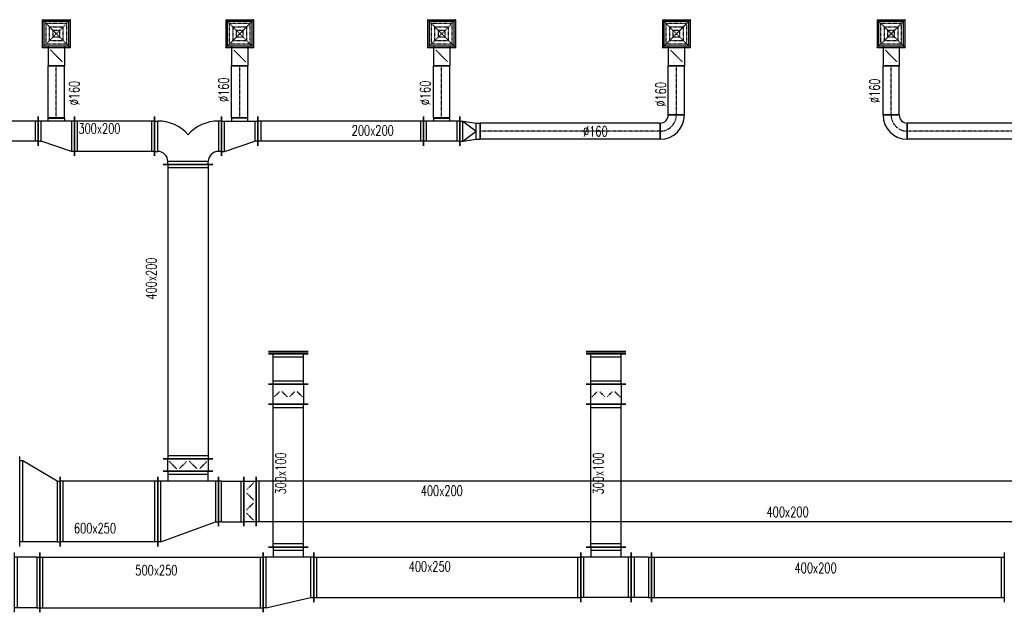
# Model space of a CAD drawing. Extents: x -7228 to 74941, y -112898 to 85621.
# Tile 171 of 256: x 27781 to 28753, y -6677 to -6091. Entities that reach past the tile are written whole.
import ezdxf

# ---------------------------------------------------------------- set-up
doc = ezdxf.new("R2010")
doc.units = 0
doc.linetypes.add('DASHDOT', pattern=[1, 0.5, -0.25, 0, -0.25])
doc.linetypes.add('DASHED', pattern=[0.75, 0.5, -0.25])
doc.layers.get('0').update_dxf_attribs({"color": 101, "linetype": 'CONTINUOUS'})
for name, color, linetype in [('E35', 6, 'CONTINUOUS'), ('FLUID-N12', 7, 'CONTINUOUS'), ('FLUID-N12-SYM', 7, 'CONTINUOUS'), ('FLUID-W12', 7, 'CONTINUOUS'), ('m-went-opis', 86, 'CONTINUOUS')]:
    doc.layers.add(name, color=color, linetype=linetype)
doc.styles.add('tab-bud$0$ROMANS', font='romans', dxfattribs={"width": 0.7})
doc.linetypes.add('ZIGZAG', pattern='A,0.00254,-5.08,[131,ltypeshp.shx,S=5.08,R=0,X=-5.08,Y=0],-10.16,[131,ltypeshp.shx,S=5.08,R=180,X=5.08,Y=0],-5.08', length=20.32254)

# ---------------------------------------------------------------- blocks, each defined once
blk = doc.blocks.new('*U5762')
at = {"color": 4, "linetype": 'Continuous'}
for p, q in [((-138.5, 138.5), (138.5, 138.5)), ((-138.5, 138.5), (-138.5, -138.5)), ((138.5, -138.5), (138.5, 138.5)), ((138.5, -138.5), (-138.5, -138.5))]:
    blk.add_line(p, q, dxfattribs=at)
at = {"color": 4, "linetype": 'DASHED'}
for p, q in [((-138.5, 138.5), (0, 0)), ((-103.9, 103.9), (103.9, 103.9)), ((-103.9, 103.9), (-103.9, -103.9)), ((138.5, 138.5), (0, 0)), ((103.9, -103.9), (103.9, 103.9)), ((-138.5, -138.5), (0, 0)), ((-69.2, 69.2), (69.2, 69.2)), ((-69.2, 69.2), (-69.2, -69.2)), ((-34.6, 34.6), (34.6, 34.6)), ((-34.6, 34.6), (-34.6, -34.6)), ((138.5, -138.5), (0, 0)), ((34.6, -34.6), (34.6, 34.6)), ((69.2, -69.2), (69.2, 69.2)), ((69.2, -69.2), (-69.2, -69.2)), ((34.6, -34.6), (-34.6, -34.6)), ((103.9, -103.9), (-103.9, -103.9)), ((0, -219), (-56.6, -162.4)), ((0, -219), (56.6, -275.6))]:
    blk.add_line(p, q, dxfattribs=at)
at = {"color": 0, "linetype": 'ByBlock', "lineweight": -2}
for p, q in [((-120, -120), (-120, 120)), ((120, 120), (-120, 120)), ((120, 120), (120, -120)), ((-120, -120), (120, -120)), ((-80, -120), (-80, -318)), ((80, -120), (80, -318))]:
    blk.add_line(p, q, dxfattribs=at)
at = {"color": 5, "linetype": 'Continuous', "lineweight": -2}
blk.add_line((80, -318), (-80, -318), dxfattribs=at)
at = {"color": 4, "linetype": 'Continuous'}
blk.add_lwpolyline([(-2.5, -219, 5, 5, 1), (2.5, -219, 5, 5, 1)], format="xyseb", close=True, dxfattribs=at)
blk = doc.blocks.new('*U5776')
at = {"color": 5, "linetype": 'Continuous', "lineweight": -2}
for p, q in [((-1191, -80), (-1191, 80)), ((1191, 80), (1191, -80))]:
    blk.add_line(p, q, dxfattribs=at)
at = {"color": 0, "linetype": 'ByBlock', "lineweight": -2}
for p, q in [((-1191, 80), (1191, 80)), ((-1191, -80), (1191, -80))]:
    blk.add_line(p, q, dxfattribs=at)
at = {"layer": 'FLUID-N12-SYM', "color": 2, "linetype": 'DASHDOT'}
blk.add_line((-1191, 0), (1191, 0), dxfattribs=at)
blk = doc.blocks.new('*U5777')
at = {"color": 5, "linetype": 'Continuous', "lineweight": -2}
for p, q in [((120, 120), (120, -40)), ((40, -120), (-120, -120))]:
    blk.add_line(p, q, dxfattribs=at)
at = {"color": 0, "linetype": 'ByBlock', "lineweight": -2}
for radius in [240, 80]:
    blk.add_arc((120, -120), radius, 90, 180, dxfattribs=at)
at = {"layer": 'FLUID-N12-SYM', "color": 2, "linetype": 'DASHDOT'}
blk.add_arc((120, -120), 160, 90, 180, dxfattribs=at)
blk = doc.blocks.new('*U5778')
at = {"color": 5, "linetype": 'Continuous', "lineweight": -2}
for p, q in [((-80, 0), (80, 0)), ((79.9, -484.9), (-80.1, -484.9))]:
    blk.add_line(p, q, dxfattribs=at)
at = {"color": 5, "linetype": 'ZIGZAG', "lineweight": -2, "ltscale": 0.4}
for points in [[(79.9, -484.9), (80, 0)], [(-80.1, -484.9), (-80, 0)]]:
    blk.add_spline(points, degree=3, dxfattribs=at)
at = {"layer": 'FLUID-N12-SYM', "color": 2, "linetype": 'DASHDOT', "start_tangent": (0, 1), "end_tangent": (0, 1)}
blk.add_spline([(-0.1, -484.9), (0, 0)], degree=3, dxfattribs=at)
blk = doc.blocks.new('*U5807')
at = {"color": 4, "linetype": 'Continuous'}
for p, q in [((-138.5, 138.5), (138.5, 138.5)), ((-138.5, 138.5), (-138.5, -138.5)), ((138.5, -138.5), (138.5, 138.5)), ((138.5, -138.5), (-138.5, -138.5))]:
    blk.add_line(p, q, dxfattribs=at)
at = {"color": 4, "linetype": 'DASHED'}
for p, q in [((-138.5, 138.5), (0, 0)), ((-103.9, 103.9), (103.9, 103.9)), ((-103.9, 103.9), (-103.9, -103.9)), ((138.5, 138.5), (0, 0)), ((103.9, -103.9), (103.9, 103.9)), ((-138.5, -138.5), (0, 0)), ((-69.2, 69.2), (69.2, 69.2)), ((-69.2, 69.2), (-69.2, -69.2)), ((-34.6, 34.6), (34.6, 34.6)), ((-34.6, 34.6), (-34.6, -34.6)), ((138.5, -138.5), (0, 0)), ((34.6, -34.6), (34.6, 34.6)), ((69.2, -69.2), (69.2, 69.2)), ((69.2, -69.2), (-69.2, -69.2)), ((34.6, -34.6), (-34.6, -34.6)), ((103.9, -103.9), (-103.9, -103.9)), ((0, -219), (-56.6, -162.4)), ((0, -219), (56.6, -275.6))]:
    blk.add_line(p, q, dxfattribs=at)
at = {"color": 0, "linetype": 'ByBlock', "lineweight": -2}
for p, q in [((-120, -120), (-120, 120)), ((120, 120), (-120, 120)), ((120, 120), (120, -120)), ((-120, -120), (120, -120)), ((-80, -120), (-80, -318)), ((80, -120), (80, -318))]:
    blk.add_line(p, q, dxfattribs=at)
at = {"color": 5, "linetype": 'Continuous', "lineweight": -2}
blk.add_line((80, -318), (-80, -318), dxfattribs=at)
at = {"color": 4, "linetype": 'Continuous'}
blk.add_lwpolyline([(-2.5, -219, 5, 5, 1), (2.5, -219, 5, 5, 1)], format="xyseb", close=True, dxfattribs=at)
blk = doc.blocks.new('*U5808')
at = {"color": 4, "linetype": 'Continuous'}
for p, q in [((-138.5, 138.5), (138.5, 138.5)), ((-138.5, 138.5), (-138.5, -138.5)), ((138.5, -138.5), (138.5, 138.5)), ((138.5, -138.5), (-138.5, -138.5))]:
    blk.add_line(p, q, dxfattribs=at)
at = {"color": 4, "linetype": 'DASHED'}
for p, q in [((-138.5, 138.5), (0, 0)), ((-103.9, 103.9), (103.9, 103.9)), ((-103.9, 103.9), (-103.9, -103.9)), ((138.5, 138.5), (0, 0)), ((103.9, -103.9), (103.9, 103.9)), ((-138.5, -138.5), (0, 0)), ((-69.2, 69.2), (69.2, 69.2)), ((-69.2, 69.2), (-69.2, -69.2)), ((-34.6, 34.6), (34.6, 34.6)), ((-34.6, 34.6), (-34.6, -34.6)), ((138.5, -138.5), (0, 0)), ((34.6, -34.6), (34.6, 34.6)), ((69.2, -69.2), (69.2, 69.2)), ((69.2, -69.2), (-69.2, -69.2)), ((34.6, -34.6), (-34.6, -34.6)), ((103.9, -103.9), (-103.9, -103.9)), ((0, -219), (-56.6, -162.4)), ((0, -219), (56.6, -275.6))]:
    blk.add_line(p, q, dxfattribs=at)
at = {"color": 0, "linetype": 'ByBlock', "lineweight": -2}
for p, q in [((-120, -120), (-120, 120)), ((120, 120), (-120, 120)), ((120, 120), (120, -120)), ((-120, -120), (120, -120)), ((-80, -120), (-80, -318)), ((80, -120), (80, -318))]:
    blk.add_line(p, q, dxfattribs=at)
at = {"color": 5, "linetype": 'Continuous', "lineweight": -2}
blk.add_line((80, -318), (-80, -318), dxfattribs=at)
at = {"color": 4, "linetype": 'Continuous'}
blk.add_lwpolyline([(-2.5, -219, 5, 5, 1), (2.5, -219, 5, 5, 1)], format="xyseb", close=True, dxfattribs=at)
blk = doc.blocks.new('*U5809')
at = {"color": 4, "linetype": 'Continuous'}
for p, q in [((-138.5, 138.5), (138.5, 138.5)), ((-138.5, 138.5), (-138.5, -138.5)), ((138.5, -138.5), (138.5, 138.5)), ((138.5, -138.5), (-138.5, -138.5))]:
    blk.add_line(p, q, dxfattribs=at)
at = {"color": 4, "linetype": 'DASHED'}
for p, q in [((-138.5, 138.5), (0, 0)), ((-103.9, 103.9), (103.9, 103.9)), ((-103.9, 103.9), (-103.9, -103.9)), ((138.5, 138.5), (0, 0)), ((103.9, -103.9), (103.9, 103.9)), ((-138.5, -138.5), (0, 0)), ((-69.2, 69.2), (69.2, 69.2)), ((-69.2, 69.2), (-69.2, -69.2)), ((-34.6, 34.6), (34.6, 34.6)), ((-34.6, 34.6), (-34.6, -34.6)), ((138.5, -138.5), (0, 0)), ((34.6, -34.6), (34.6, 34.6)), ((69.2, -69.2), (69.2, 69.2)), ((69.2, -69.2), (-69.2, -69.2)), ((34.6, -34.6), (-34.6, -34.6)), ((103.9, -103.9), (-103.9, -103.9)), ((0, -219), (-56.6, -162.4)), ((0, -219), (56.6, -275.6))]:
    blk.add_line(p, q, dxfattribs=at)
at = {"color": 0, "linetype": 'ByBlock', "lineweight": -2}
for p, q in [((-120, -120), (-120, 120)), ((120, 120), (-120, 120)), ((120, 120), (120, -120)), ((-120, -120), (120, -120)), ((-80, -120), (-80, -318)), ((80, -120), (80, -318))]:
    blk.add_line(p, q, dxfattribs=at)
at = {"color": 5, "linetype": 'Continuous', "lineweight": -2}
blk.add_line((80, -318), (-80, -318), dxfattribs=at)
at = {"color": 4, "linetype": 'Continuous'}
blk.add_lwpolyline([(-2.5, -219, 5, 5, 1), (2.5, -219, 5, 5, 1)], format="xyseb", close=True, dxfattribs=at)
blk = doc.blocks.new('*U5810')
at = {"color": 4, "linetype": 'Continuous'}
for p, q in [((-138.5, 138.5), (138.5, 138.5)), ((-138.5, 138.5), (-138.5, -138.5)), ((138.5, -138.5), (138.5, 138.5)), ((138.5, -138.5), (-138.5, -138.5))]:
    blk.add_line(p, q, dxfattribs=at)
at = {"color": 4, "linetype": 'DASHED'}
for p, q in [((-138.5, 138.5), (0, 0)), ((-103.9, 103.9), (103.9, 103.9)), ((-103.9, 103.9), (-103.9, -103.9)), ((138.5, 138.5), (0, 0)), ((103.9, -103.9), (103.9, 103.9)), ((-138.5, -138.5), (0, 0)), ((-69.2, 69.2), (69.2, 69.2)), ((-69.2, 69.2), (-69.2, -69.2)), ((-34.6, 34.6), (34.6, 34.6)), ((-34.6, 34.6), (-34.6, -34.6)), ((138.5, -138.5), (0, 0)), ((34.6, -34.6), (34.6, 34.6)), ((69.2, -69.2), (69.2, 69.2)), ((69.2, -69.2), (-69.2, -69.2)), ((34.6, -34.6), (-34.6, -34.6)), ((103.9, -103.9), (-103.9, -103.9)), ((0, -219), (-56.6, -162.4)), ((0, -219), (56.6, -275.6))]:
    blk.add_line(p, q, dxfattribs=at)
at = {"color": 0, "linetype": 'ByBlock', "lineweight": -2}
for p, q in [((-120, -120), (-120, 120)), ((120, 120), (-120, 120)), ((120, 120), (120, -120)), ((-120, -120), (120, -120)), ((-80, -120), (-80, -318)), ((80, -120), (80, -318))]:
    blk.add_line(p, q, dxfattribs=at)
at = {"color": 5, "linetype": 'Continuous', "lineweight": -2}
blk.add_line((80, -318), (-80, -318), dxfattribs=at)
at = {"color": 4, "linetype": 'Continuous'}
blk.add_lwpolyline([(-2.5, -219, 5, 5, 1), (2.5, -219, 5, 5, 1)], format="xyseb", close=True, dxfattribs=at)
blk = doc.blocks.new('*U5806')
at = {"color": 5, "linetype": 'Continuous', "lineweight": -2}
for p, q in [((-1454.5, -245), (-1454.5, 245)), ((1454.5, 245), (1454.5, -245))]:
    blk.add_line(p, q, dxfattribs=at)
at = {"color": 0, "linetype": 'ByBlock', "lineweight": -2}
for p, q in [((-1454.5, 200), (1454.5, 200)), ((-1454.5, -200), (1454.5, -200))]:
    blk.add_line(p, q, dxfattribs=at)
at = {"color": 4, "linetype": 'Continuous'}
for p, q in [((-1424.5, -200), (-1424.5, 200)), ((1424.5, 200), (1424.5, -200))]:
    blk.add_line(p, q, dxfattribs=at)
blk = doc.blocks.new('*U5798')
at = {"color": 5, "linetype": 'Continuous', "lineweight": -2}
for p, q in [((-330, -130), (-330, 260)), ((330, 260), (330, -130)), ((245, -215), (-245, -215))]:
    blk.add_line(p, q, dxfattribs=at)
at = {"color": 0, "linetype": 'ByBlock', "lineweight": -2}
for p, q in [((-330, 215), (-300, 215)), ((330, 215), (300, 215)), ((-330, -85), (-300, -85)), ((330, -85), (300, -85)), ((-200, -215), (-200, -185)), ((200, -215), (200, -185))]:
    blk.add_line(p, q, dxfattribs=at)
at = {"color": 4, "linetype": 'Continuous'}
for p, q in [((-300, -85), (-300, 215)), ((300, 215), (300, -85)), ((200, -185), (-200, -185))]:
    blk.add_line(p, q, dxfattribs=at)
at = {"color": 0, "linetype": 'ByBlock', "lineweight": -2}
for centre, radius, start, end in [((-300, -185), 400, 41.40962, 90), ((300, -185), 400, 90, 138.59038), ((-300, -185), 100, 0, 90), ((300, -185), 100, 90, 180)]:
    blk.add_arc(centre, radius, start, end, dxfattribs=at)
blk = doc.blocks.new('*U5791')
at = {"color": 5, "linetype": 'Continuous', "lineweight": -2}
for p, q in [((-395.5, -195), (-395.5, 195)), ((395.5, 195), (395.5, -195))]:
    blk.add_line(p, q, dxfattribs=at)
at = {"color": 0, "linetype": 'ByBlock', "lineweight": -2}
for p, q in [((-395.5, 150), (395.5, 150)), ((-395.5, -150), (395.5, -150))]:
    blk.add_line(p, q, dxfattribs=at)
at = {"color": 4, "linetype": 'Continuous'}
for p, q in [((-365.5, -150), (-365.5, 150)), ((365.5, 150), (365.5, -150))]:
    blk.add_line(p, q, dxfattribs=at)
blk = doc.blocks.new('*U5792')
at = {"color": 5, "linetype": 'Continuous', "lineweight": -2}
for p, q in [((-180, -195), (-180, 195)), ((180, 95), (180, -195)), ((80, -180), (-80, -180))]:
    blk.add_line(p, q, dxfattribs=at)
at = {"color": 0, "linetype": 'ByBlock', "lineweight": -2}
for p, q in [((-180, 150), (-150, 150)), ((-150, 150), (150, 50)), ((180, 50), (150, 50)), ((-180, -150), (180, -150)), ((-80, -180), (-80, -150)), ((80, -150), (80, -180))]:
    blk.add_line(p, q, dxfattribs=at)
at = {"color": 4, "linetype": 'Continuous'}
for p, q in [((-150, -150), (-150, 150)), ((150, 50), (150, -150))]:
    blk.add_line(p, q, dxfattribs=at)
blk = doc.blocks.new('*U5793')
at = {"color": 5, "linetype": 'Continuous', "lineweight": -2}
for p, q in [((-979.5, -145), (-979.5, 145)), ((979.5, 145), (979.5, -145))]:
    blk.add_line(p, q, dxfattribs=at)
at = {"color": 0, "linetype": 'ByBlock', "lineweight": -2}
for p, q in [((-979.5, 100), (979.5, 100)), ((-979.5, -100), (979.5, -100))]:
    blk.add_line(p, q, dxfattribs=at)
at = {"color": 4, "linetype": 'Continuous'}
for p, q in [((-949.5, -100), (-949.5, 100)), ((949.5, 100), (949.5, -100))]:
    blk.add_line(p, q, dxfattribs=at)
blk = doc.blocks.new('*U5799')
at = {"color": 5, "linetype": 'Continuous', "lineweight": -2}
for p, q in [((180, 195), (180, -195)), ((-180, -195), (-180, 95)), ((80, -180), (-80, -180))]:
    blk.add_line(p, q, dxfattribs=at)
at = {"color": 0, "linetype": 'ByBlock', "lineweight": -2}
for p, q in [((150, 150), (-150, 50)), ((180, 150), (150, 150)), ((-180, 50), (-150, 50)), ((180, -150), (-180, -150)), ((-80, -150), (-80, -180)), ((80, -180), (80, -150))]:
    blk.add_line(p, q, dxfattribs=at)
at = {"color": 4, "linetype": 'Continuous'}
for p, q in [((150, 150), (150, -150)), ((-150, -150), (-150, 50))]:
    blk.add_line(p, q, dxfattribs=at)
blk = doc.blocks.new('*U5800')
at = {"color": 5, "linetype": 'Continuous', "lineweight": -2}
for p, q in [((-817.5, -145), (-817.5, 145)), ((817.5, 145), (817.5, -145))]:
    blk.add_line(p, q, dxfattribs=at)
at = {"color": 0, "linetype": 'ByBlock', "lineweight": -2}
for p, q in [((-817.5, 100), (817.5, 100)), ((-817.5, -100), (817.5, -100))]:
    blk.add_line(p, q, dxfattribs=at)
at = {"color": 4, "linetype": 'Continuous'}
for p, q in [((-787.5, -100), (-787.5, 100)), ((787.5, 100), (787.5, -100))]:
    blk.add_line(p, q, dxfattribs=at)
blk = doc.blocks.new('*U5801')
at = {"color": 5, "linetype": 'Continuous', "lineweight": -2}
for p, q in [((-180, -145), (-180, 145)), ((180, 145), (180, -145)), ((80, -130), (-80, -130))]:
    blk.add_line(p, q, dxfattribs=at)
at = {"color": 0, "linetype": 'ByBlock', "lineweight": -2}
for p, q in [((-180, 100), (180, 100)), ((-180, -100), (180, -100)), ((-80, -100), (-80, -130)), ((80, -130), (80, -100))]:
    blk.add_line(p, q, dxfattribs=at)
at = {"color": 4, "linetype": 'Continuous'}
for p, q in [((-150, -100), (-150, 100)), ((150, 100), (150, -100))]:
    blk.add_line(p, q, dxfattribs=at)
blk = doc.blocks.new('*U5802')
at = {"color": 0, "linetype": 'ByBlock', "lineweight": -2}
for p, q in [((70, 100), (-60, 80)), ((100, 100), (70, 100)), ((-60, 80), (-100, 80)), ((-60, -80), (-100, -80)), ((70, -100), (-60, -80)), ((100, -100), (70, -100))]:
    blk.add_line(p, q, dxfattribs=at)
at = {"color": 4, "linetype": 'Continuous'}
for p, q in [((70, 100), (-60, 0)), ((70, 100), (70, -100)), ((-60, 80), (-60, -80)), ((70, -100), (-60, 0))]:
    blk.add_line(p, q, dxfattribs=at)
at = {"color": 5, "linetype": 'Continuous', "lineweight": -2}
for p, q in [((100, 145), (100, -145)), ((-100, -80), (-100, 80))]:
    blk.add_line(p, q, dxfattribs=at)
blk = doc.blocks.new('*U5803')
at = {"color": 5, "linetype": 'Continuous', "lineweight": -2}
for p, q in [((-889, -80), (-889, 80)), ((889, 80), (889, -80))]:
    blk.add_line(p, q, dxfattribs=at)
at = {"color": 0, "linetype": 'ByBlock', "lineweight": -2}
for p, q in [((-889, 80), (889, 80)), ((-889, -80), (889, -80))]:
    blk.add_line(p, q, dxfattribs=at)
at = {"layer": 'FLUID-N12-SYM', "color": 2, "linetype": 'DASHDOT'}
blk.add_line((-889, 0), (889, 0), dxfattribs=at)
blk = doc.blocks.new('*U5804')
at = {"color": 5, "linetype": 'Continuous', "lineweight": -2}
for p, q in [((-120, -40), (-120, 120)), ((120, -120), (-40, -120))]:
    blk.add_line(p, q, dxfattribs=at)
at = {"color": 0, "linetype": 'ByBlock', "lineweight": -2}
for radius in [240, 80]:
    blk.add_arc((-120, -120), radius, 0, 90, dxfattribs=at)
at = {"layer": 'FLUID-N12-SYM', "color": 2, "linetype": 'DASHDOT'}
blk.add_arc((-120, -120), 160, 0, 90, dxfattribs=at)
blk = doc.blocks.new('*U5805')
at = {"color": 5, "linetype": 'Continuous', "lineweight": -2}
for p, q in [((-80, 0), (80, 0)), ((80, -514.9), (-80, -514.9))]:
    blk.add_line(p, q, dxfattribs=at)
at = {"color": 5, "linetype": 'ZIGZAG', "lineweight": -2, "ltscale": 0.4}
for points in [[(80, -514.9), (80, 0)], [(-80, -514.9), (-80, 0)]]:
    blk.add_spline(points, degree=3, dxfattribs=at)
at = {"layer": 'FLUID-N12-SYM', "color": 2, "linetype": 'DASHDOT', "start_tangent": (0, 1), "end_tangent": (0, 1)}
blk.add_spline([(0, -514.9), (0, 0)], degree=3, dxfattribs=at)
blk = doc.blocks.new('*U5789')
at = {"color": 5, "linetype": 'Continuous', "lineweight": -2}
for p, q in [((-80, 0), (80, 0)), ((80, -514.9), (-80, -514.9))]:
    blk.add_line(p, q, dxfattribs=at)
at = {"color": 5, "linetype": 'ZIGZAG', "lineweight": -2, "ltscale": 0.4}
for points in [[(80, -514.9), (80, 0)], [(-80, -514.9), (-80, 0)]]:
    blk.add_spline(points, degree=3, dxfattribs=at)
at = {"layer": 'FLUID-N12-SYM', "color": 2, "linetype": 'DASHDOT', "start_tangent": (0, 1), "end_tangent": (0, 1)}
blk.add_spline([(0, -514.9), (0, 0)], degree=3, dxfattribs=at)
blk = doc.blocks.new('*U5790')
at = {"color": 5, "linetype": 'Continuous', "lineweight": -2}
for p, q in [((-80, 0), (80, 0)), ((80, -484.9), (-80, -484.9))]:
    blk.add_line(p, q, dxfattribs=at)
at = {"color": 5, "linetype": 'ZIGZAG', "lineweight": -2, "ltscale": 0.4}
for points in [[(80, -484.9), (80, 0)], [(-80, -484.9), (-80, 0)]]:
    blk.add_spline(points, degree=3, dxfattribs=at)
at = {"layer": 'FLUID-N12-SYM', "color": 2, "linetype": 'DASHDOT', "start_tangent": (0, 1), "end_tangent": (0, 1)}
blk.add_spline([(0, -484.9), (0, 0)], degree=3, dxfattribs=at)
blk = doc.blocks.new('*U5813')
at = {"color": 5, "linetype": 'Continuous', "lineweight": -2}
for p, q in [((-80, 0), (80, 0)), ((80, -514.9), (-80, -514.9))]:
    blk.add_line(p, q, dxfattribs=at)
at = {"color": 5, "linetype": 'ZIGZAG', "lineweight": -2, "ltscale": 0.4}
for points in [[(80, -514.9), (80, 0)], [(-80, -514.9), (-80, 0)]]:
    blk.add_spline(points, degree=3, dxfattribs=at)
at = {"layer": 'FLUID-N12-SYM', "color": 2, "linetype": 'DASHDOT', "start_tangent": (0, 1), "end_tangent": (0, 1)}
blk.add_spline([(0, -514.9), (0, 0)], degree=3, dxfattribs=at)
blk = doc.blocks.new('*U5815')
at = {"color": 5, "linetype": 'Continuous', "lineweight": -2}
for p, q in [((-6329.5, -245), (-6329.5, 245)), ((6329.5, 245), (6329.5, -245))]:
    blk.add_line(p, q, dxfattribs=at)
at = {"color": 0, "linetype": 'ByBlock', "lineweight": -2}
for p, q in [((-6329.5, 200), (6329.5, 200)), ((-6329.5, -200), (6329.5, -200))]:
    blk.add_line(p, q, dxfattribs=at)
at = {"color": 4, "linetype": 'Continuous'}
for p, q in [((-6299.5, -200), (-6299.5, 200)), ((6299.5, 200), (6299.5, -200))]:
    blk.add_line(p, q, dxfattribs=at)
blk = doc.blocks.new('*U5839')
at = {"color": 0, "linetype": 'ByBlock', "lineweight": -2}
for p, q in [((270, 300), (-270, 100)), ((270, 300), (300, 300)), ((-270, 100), (-300, 100)), ((-300, -300), (300, -300)), ((-200, -300), (-200, -400)), ((200, -400), (200, -300))]:
    blk.add_line(p, q, dxfattribs=at)
at = {"color": 4, "linetype": 'Continuous'}
for p, q in [((270, 300), (270, -300)), ((-270, -300), (-270, 100)), ((200, -370), (-200, -370))]:
    blk.add_line(p, q, dxfattribs=at)
at = {"color": 5, "linetype": 'Continuous', "lineweight": -2}
for p, q in [((300, 345), (300, -345)), ((-300, -345), (-300, 145)), ((245, -400), (-245, -400))]:
    blk.add_line(p, q, dxfattribs=at)
blk = doc.blocks.new('*U6343')
at = {"color": 1, "linetype": 'Continuous', "lineweight": -2}
for p, q in [((-1102, -295), (-1102, 295)), ((1102, 295), (1102, -295))]:
    blk.add_line(p, q, dxfattribs=at)
at = {"color": 0, "linetype": 'ByBlock', "lineweight": -2}
for p, q in [((-1102, 250), (1102, 250)), ((-1102, -250), (1102, -250))]:
    blk.add_line(p, q, dxfattribs=at)
at = {"color": 4, "linetype": 'Continuous'}
for p, q in [((-1072, -250), (-1072, 250)), ((1072, 250), (1072, -250))]:
    blk.add_line(p, q, dxfattribs=at)
blk = doc.blocks.new('*U6344')
at = {"color": 1, "linetype": 'Continuous', "lineweight": -2}
for p, q in [((250, 295), (250, -295)), ((-250, -295), (-250, 195)), ((195, -350), (-195, -350))]:
    blk.add_line(p, q, dxfattribs=at)
at = {"color": 0, "linetype": 'ByBlock', "lineweight": -2}
for p, q in [((220, 250), (-220, 150)), ((220, 250), (250, 250)), ((-220, 150), (-250, 150)), ((-250, -250), (250, -250)), ((-150, -250), (-150, -350)), ((150, -350), (150, -250))]:
    blk.add_line(p, q, dxfattribs=at)
at = {"color": 4, "linetype": 'Continuous'}
for p, q in [((220, 250), (220, -250)), ((-220, -250), (-220, 150)), ((150, -320), (-150, -320))]:
    blk.add_line(p, q, dxfattribs=at)
blk = doc.blocks.new('*U6345')
at = {"color": 1, "linetype": 'Continuous', "lineweight": -2}
for p, q in [((-1318.5, -245), (-1318.5, 245)), ((1318.5, 245), (1318.5, -245))]:
    blk.add_line(p, q, dxfattribs=at)
at = {"color": 0, "linetype": 'ByBlock', "lineweight": -2}
for p, q in [((-1318.5, 200), (1318.5, 200)), ((-1318.5, -200), (1318.5, -200))]:
    blk.add_line(p, q, dxfattribs=at)
at = {"color": 4, "linetype": 'Continuous'}
for p, q in [((-1288.5, -200), (-1288.5, 200)), ((1288.5, 200), (1288.5, -200))]:
    blk.add_line(p, q, dxfattribs=at)
blk = doc.blocks.new('*U6346')
at = {"color": 1, "linetype": 'Continuous', "lineweight": -2}
for p, q in [((-250, -245), (-250, 245)), ((250, 245), (250, -245)), ((195, -300), (-195, -300))]:
    blk.add_line(p, q, dxfattribs=at)
at = {"color": 0, "linetype": 'ByBlock', "lineweight": -2}
for p, q in [((-250, 200), (250, 200)), ((-250, -200), (250, -200)), ((-150, -200), (-150, -300)), ((150, -300), (150, -200))]:
    blk.add_line(p, q, dxfattribs=at)
at = {"color": 4, "linetype": 'Continuous'}
for p, q in [((-220, -200), (-220, 200)), ((220, 200), (220, -200)), ((150, -270), (-150, -270))]:
    blk.add_line(p, q, dxfattribs=at)
blk = doc.blocks.new('*U6347')
at = {"color": 1, "linetype": 'Continuous', "lineweight": -2}
for p, q in [((-1742, -245), (-1742, 245)), ((1742, 245), (1742, -245))]:
    blk.add_line(p, q, dxfattribs=at)
at = {"color": 0, "linetype": 'ByBlock', "lineweight": -2}
for p, q in [((-1742, 200), (1742, 200)), ((-1742, -200), (1742, -200))]:
    blk.add_line(p, q, dxfattribs=at)
at = {"color": 4, "linetype": 'Continuous'}
for p, q in [((-1712, -200), (-1712, 200)), ((1712, 200), (1712, -200))]:
    blk.add_line(p, q, dxfattribs=at)
blk = doc.blocks.new('*U6356')
at = {"color": 1, "linetype": 'Continuous', "lineweight": -2}
for p, q in [((-100, -245), (-100, 245)), ((100, 245), (100, -245))]:
    blk.add_line(p, q, dxfattribs=at)
at = {"color": 0, "linetype": 'ByBlock', "lineweight": -2}
for p, q in [((-70, 200), (-100, 200)), ((70, 200), (-70, 200)), ((70, 200), (100, 200)), ((-70, -200), (-100, -200)), ((70, -200), (-70, -200)), ((70, -200), (100, -200))]:
    blk.add_line(p, q, dxfattribs=at)
at = {"color": 4, "linetype": 'Continuous'}
for p, q in [((-70, -200), (-70, 200)), ((70, 200), (70, -200))]:
    blk.add_line(p, q, dxfattribs=at)
blk = doc.blocks.new('*U6357')
at = {"color": 1, "linetype": 'Continuous', "lineweight": -2}
for p, q in [((-125, -295), (-125, 295)), ((125, 295), (125, -295))]:
    blk.add_line(p, q, dxfattribs=at)
at = {"color": 0, "linetype": 'ByBlock', "lineweight": -2}
for p, q in [((-95, 250), (-125, 250)), ((95, 250), (-95, 250)), ((95, 250), (125, 250)), ((-95, -250), (-125, -250)), ((95, -250), (-95, -250)), ((95, -250), (125, -250))]:
    blk.add_line(p, q, dxfattribs=at)
at = {"color": 4, "linetype": 'Continuous'}
for p, q in [((-95, -250), (-95, 250)), ((95, 250), (95, -250))]:
    blk.add_line(p, q, dxfattribs=at)
blk = doc.blocks.new('*U5868')
at = {"color": 5, "linetype": 'Continuous', "lineweight": -2}
for p, q in [((-481.5, -345), (-481.5, 345)), ((481.5, 345), (481.5, -345))]:
    blk.add_line(p, q, dxfattribs=at)
at = {"color": 0, "linetype": 'ByBlock', "lineweight": -2}
for p, q in [((-481.5, 300), (481.5, 300)), ((-481.5, -300), (481.5, -300))]:
    blk.add_line(p, q, dxfattribs=at)
at = {"color": 4, "linetype": 'Continuous'}
for p, q in [((-451.5, -300), (-451.5, 300)), ((451.5, 300), (451.5, -300))]:
    blk.add_line(p, q, dxfattribs=at)
blk = doc.blocks.new('*U5870')
at = {"color": 5, "linetype": 'Continuous', "lineweight": -2}
for p, q in [((-200, -345), (-200, 545)), ((200, 345), (200, -345))]:
    blk.add_line(p, q, dxfattribs=at)
at = {"color": 0, "linetype": 'ByBlock', "lineweight": -2}
for p, q in [((-170, 500), (-200, 500)), ((170, 300), (-170, 500)), ((170, 300), (200, 300)), ((-170, -300), (-200, -300)), ((170, -300), (-170, -300)), ((170, -300), (200, -300))]:
    blk.add_line(p, q, dxfattribs=at)
at = {"color": 4, "linetype": 'Continuous'}
for p, q in [((-170, -300), (-170, 500)), ((170, 300), (170, -300))]:
    blk.add_line(p, q, dxfattribs=at)
blk = doc.blocks.new('*U6363')
at = {"color": 1, "linetype": 'Continuous', "lineweight": -2}
for p, q in [((-705, -195), (-705, 195)), ((705, 195), (705, -195))]:
    blk.add_line(p, q, dxfattribs=at)
at = {"color": 0, "linetype": 'ByBlock', "lineweight": -2}
for p, q in [((-705, 150), (705, 150)), ((-705, -150), (705, -150))]:
    blk.add_line(p, q, dxfattribs=at)
at = {"color": 4, "linetype": 'Continuous'}
for p, q in [((-675, -150), (-675, 150)), ((675, 150), (675, -150))]:
    blk.add_line(p, q, dxfattribs=at)
blk = doc.blocks.new('*U6364')
at = {"color": 1, "linetype": 'Continuous', "lineweight": -2}
for p, q in [((-705, -195), (-705, 195)), ((705, 195), (705, -195))]:
    blk.add_line(p, q, dxfattribs=at)
at = {"color": 0, "linetype": 'ByBlock', "lineweight": -2}
for p, q in [((-705, 150), (705, 150)), ((-705, -150), (705, -150))]:
    blk.add_line(p, q, dxfattribs=at)
at = {"color": 4, "linetype": 'Continuous'}
for p, q in [((-675, -150), (-675, 150)), ((675, 150), (675, -150))]:
    blk.add_line(p, q, dxfattribs=at)
blk = doc.blocks.new('*U6385')
at = {"color": 1, "linetype": 'Continuous', "lineweight": -2}
for p, q in [((-100, -195), (-100, 195)), ((100, 195), (100, -195))]:
    blk.add_line(p, q, dxfattribs=at)
at = {"color": 0, "linetype": 'ByBlock', "lineweight": -2}
for p, q in [((-100, 150), (100, 150)), ((100, -150), (-100, -150))]:
    blk.add_line(p, q, dxfattribs=at)
at = {"color": 4, "linetype": 'DASHED'}
for p, q in [((0, 112.5), (-26.5, 139)), ((0, 112.5), (26.5, 86)), ((0, 37.5), (-26.5, 11)), ((0, 37.5), (26.5, 64)), ((0, -37.5), (-26.5, -11)), ((0, -37.5), (26.5, -64)), ((0, -112.5), (26.5, -86)), ((0, -112.5), (-26.5, -139))]:
    blk.add_line(p, q, dxfattribs=at)
at = {"color": 4, "linetype": 'Continuous'}
for points in [[(-4, 112.5, 8, 8, 1), (4, 112.5, 8, 8, 1)], [(-4, 37.5, 8, 8, 1), (4, 37.5, 8, 8, 1)], [(-4, -37.5, 8, 8, 1), (4, -37.5, 8, 8, 1)], [(-4, -112.5, 8, 8, 1), (4, -112.5, 8, 8, 1)]]:
    blk.add_lwpolyline(points, format="xyseb", close=True, dxfattribs=at)
blk = doc.blocks.new('*U6386')
at = {"color": 1, "linetype": 'Continuous', "lineweight": -2}
for p, q in [((-150, -195), (-150, 195)), ((150, 195), (150, -195))]:
    blk.add_line(p, q, dxfattribs=at)
at = {"color": 0, "linetype": 'ByBlock', "lineweight": -2}
for p, q in [((-150, 150), (150, 150)), ((-150, -150), (150, -150))]:
    blk.add_line(p, q, dxfattribs=at)
at = {"color": 4, "linetype": 'Continuous'}
for p, q in [((-120, -150), (-120, 150)), ((120, 150), (120, -150))]:
    blk.add_line(p, q, dxfattribs=at)
blk = doc.blocks.new('*U6387')
at = {"color": 4, "linetype": 'Continuous'}
blk.add_line((-195, 25), (195, 25), dxfattribs=at)
at = {"color": 0, "linetype": 'ByBlock', "lineweight": -2}
for p, q in [((-195, 10), (195, 10)), ((-150, 0), (-150, 10)), ((150, 0), (150, 10))]:
    blk.add_line(p, q, dxfattribs=at)
blk = doc.blocks.new('*U6388')
at = {"color": 1, "linetype": 'Continuous', "lineweight": -2}
for p, q in [((-100, -195), (-100, 195)), ((100, 195), (100, -195))]:
    blk.add_line(p, q, dxfattribs=at)
at = {"color": 0, "linetype": 'ByBlock', "lineweight": -2}
for p, q in [((-100, 150), (100, 150)), ((100, -150), (-100, -150))]:
    blk.add_line(p, q, dxfattribs=at)
at = {"color": 4, "linetype": 'DASHED'}
for p, q in [((0, 112.5), (-26.5, 139)), ((0, 112.5), (26.5, 86)), ((0, 37.5), (-26.5, 11)), ((0, 37.5), (26.5, 64)), ((0, -37.5), (-26.5, -11)), ((0, -37.5), (26.5, -64)), ((0, -112.5), (26.5, -86)), ((0, -112.5), (-26.5, -139))]:
    blk.add_line(p, q, dxfattribs=at)
at = {"color": 4, "linetype": 'Continuous'}
for points in [[(-4, 112.5, 8, 8, 1), (4, 112.5, 8, 8, 1)], [(-4, 37.5, 8, 8, 1), (4, 37.5, 8, 8, 1)], [(-4, -37.5, 8, 8, 1), (4, -37.5, 8, 8, 1)], [(-4, -112.5, 8, 8, 1), (4, -112.5, 8, 8, 1)]]:
    blk.add_lwpolyline(points, format="xyseb", close=True, dxfattribs=at)
blk = doc.blocks.new('*U6389')
at = {"color": 1, "linetype": 'Continuous', "lineweight": -2}
for p, q in [((-150, -195), (-150, 195)), ((150, 195), (150, -195))]:
    blk.add_line(p, q, dxfattribs=at)
at = {"color": 0, "linetype": 'ByBlock', "lineweight": -2}
for p, q in [((-150, 150), (150, 150)), ((-150, -150), (150, -150))]:
    blk.add_line(p, q, dxfattribs=at)
at = {"color": 4, "linetype": 'Continuous'}
for p, q in [((-120, -150), (-120, 150)), ((120, 150), (120, -150))]:
    blk.add_line(p, q, dxfattribs=at)
blk = doc.blocks.new('*U6390')
at = {"color": 4, "linetype": 'Continuous'}
blk.add_line((-195, 25), (195, 25), dxfattribs=at)
at = {"color": 0, "linetype": 'ByBlock', "lineweight": -2}
for p, q in [((-195, 10), (195, 10)), ((-150, 0), (-150, 10)), ((150, 0), (150, 10))]:
    blk.add_line(p, q, dxfattribs=at)
blk = doc.blocks.new('*U5872')
at = {"color": 5, "linetype": 'Continuous', "lineweight": -2}
for p, q in [((-126, -245), (-126, 245)), ((126, 245), (126, -245))]:
    blk.add_line(p, q, dxfattribs=at)
at = {"color": 0, "linetype": 'ByBlock', "lineweight": -2}
for p, q in [((-96, 200), (-126, 200)), ((-96, 200), (96, 200)), ((96, 200), (126, 200)), ((-96, -200), (-126, -200)), ((-96, -200), (96, -200)), ((96, -200), (126, -200))]:
    blk.add_line(p, q, dxfattribs=at)
at = {"color": 4, "linetype": 'Continuous'}
for p, q in [((-96, -200), (-96, 200)), ((96, 200), (96, -200))]:
    blk.add_line(p, q, dxfattribs=at)
blk = doc.blocks.new('*U5873')
at = {"color": 5, "linetype": 'Continuous', "lineweight": -2}
for p, q in [((-60, -245), (-60, 245)), ((60, 245), (60, -245))]:
    blk.add_line(p, q, dxfattribs=at)
at = {"color": 0, "linetype": 'ByBlock', "lineweight": -2}
for p, q in [((-60, 200), (60, 200)), ((60, -200), (-60, -200))]:
    blk.add_line(p, q, dxfattribs=at)
at = {"color": 4, "linetype": 'DASHED'}
for p, q in [((0, 150), (-35.4, 185.4)), ((0, 150), (35.4, 114.6)), ((0, 50), (-35.4, 14.6)), ((0, 50), (35.4, 85.4)), ((0, -50), (-35.4, -14.6)), ((0, -50), (35.4, -85.4)), ((0, -150), (-35.4, -185.4)), ((0, -150), (35.4, -114.6))]:
    blk.add_line(p, q, dxfattribs=at)
at = {"color": 4, "linetype": 'Continuous'}
for points in [[(-4, 150, 8, 8, 1), (4, 150, 8, 8, 1)], [(-4, 50, 8, 8, 1), (4, 50, 8, 8, 1)], [(-4, -50, 8, 8, 1), (4, -50, 8, 8, 1)], [(-4, -150, 8, 8, 1), (4, -150, 8, 8, 1)]]:
    blk.add_lwpolyline(points, format="xyseb", close=True, dxfattribs=at)
blk = doc.blocks.new('*U5874')
at = {"color": 5, "linetype": 'Continuous', "lineweight": -2}
for p, q in [((-60, -245), (-60, 245)), ((60, 245), (60, -245))]:
    blk.add_line(p, q, dxfattribs=at)
at = {"color": 0, "linetype": 'ByBlock', "lineweight": -2}
for p, q in [((-60, 200), (60, 200)), ((60, -200), (-60, -200))]:
    blk.add_line(p, q, dxfattribs=at)
at = {"color": 4, "linetype": 'DASHED'}
for p, q in [((0, 150), (-35.4, 185.4)), ((0, 150), (35.4, 114.6)), ((0, 50), (-35.4, 14.6)), ((0, 50), (35.4, 85.4)), ((0, -50), (-35.4, -14.6)), ((0, -50), (35.4, -85.4)), ((0, -150), (-35.4, -185.4)), ((0, -150), (35.4, -114.6))]:
    blk.add_line(p, q, dxfattribs=at)
at = {"color": 4, "linetype": 'Continuous'}
for points in [[(-4, 150, 8, 8, 1), (4, 150, 8, 8, 1)], [(-4, 50, 8, 8, 1), (4, 50, 8, 8, 1)], [(-4, -50, 8, 8, 1), (4, -50, 8, 8, 1)], [(-4, -150, 8, 8, 1), (4, -150, 8, 8, 1)]]:
    blk.add_lwpolyline(points, format="xyseb", close=True, dxfattribs=at)
blk = doc.blocks.new('A$C5CDC0A6C')
at = {"layer": 'FLUID-N12', "color": 5, "linetype": 'Continuous', "zscale": 0.1}
for name, p, xscale, yscale in [('*U5810', (9116.27, -278.8), 0.1000000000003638, 0.1000000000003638), ('*U5809', (9297.4, -278.8), 0.1000000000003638, 0.1000000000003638), ('*U5808', (9496.86, -278.8), 0.1000000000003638, 0.1000000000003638), ('*U5807', (9728.69, -278.8), 0.1000000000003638, 0.1000000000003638), ('*U5762', (9940.79, -278.8), 0.1000000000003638, 0.1000000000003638), ('*U5870', (9100.11, -750.97), 0.1, 0.1), ('*U5872', (9289, -740.97), 0.1, 0.1)]:
    blk.add_blockref(name, p, dxfattribs=dict(at, xscale=xscale, yscale=yscale))
at = {"layer": 'FLUID-N12', "color": 5, "linetype": 'Continuous'}
for name, p, xscale, yscale, zscale, rotation in [('*U5813', (9116.27, -310.6), 0.1, 0.1, 0.1, 359.9999999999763), ('*U5805', (9297.4, -310.6), 0.09999999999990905, 0.1, 0.1, 359.9999999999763), ('*U5789', (9496.86, -310.6), 0.09999999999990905, 0.1, 0.1, 359.9999999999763), ('*U5790', (9728.69, -310.6), 0.09999999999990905, 0.1, 0.1, 359.9999999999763), ('*U5778', (9940.79, -310.6), 0.1, 0.1, 0.1, 359.9999999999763), ('*U5804', (9724.69, -371.1), 0.1, 0.1, 0.1, 270), ('*U5777', (9944.78, -371.1), 0.1, 0.1, 0.1, 89.99999999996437), ('*U5793', (9000.34, -375.1), 0.09999999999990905, 0.1, 0.1, 179.9999999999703), ('*U5792', (9116.27, -380.1), 0.09999999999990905, 0.1, 0.1, 179.9999999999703), ('*U5791', (9173.85, -380.07), 0.09999999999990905, 0.1, 0.1, 179.9999999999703), ('*U5798', (9246.4, -386.57, -3630), 0.09999999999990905, 0.09999999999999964, 0.09999999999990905, 359.9999999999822), ('*U5799', (9297.4, -380.07), 0.09999999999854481, 0.1, 0.1, 179.9999999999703), ('*U5800', (9397.18, -375.1), 0.09999999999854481, 0.1, 0.1, 180.0000000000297), ('*U5801', (9496.86, -375.1), 0.09999999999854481, 0.1, 0.1, 180.0000000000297), ('*U5802', (9524.86, -375.1), 0.09999999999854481, 0.1, 0.1, 180.0000000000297), ('*U5803', (9623.79, -375.1), 0.09999999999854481, 0.1, 0.1, 180.0000000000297), ('*U5776', (10075.88, -375.1), 0.1, 0.1, 0.1, 179.9999999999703), ('*U5806', (9246.4, -553.52), 0.1000000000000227, 0.1000000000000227, 0.09999999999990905, 269.9999999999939), ('*U5874', (9246.4, -704.97), 0.1, 0.1, 0.1, 270.0000000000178), ('*U5868', (9168.25, -750.97), 0.1, 0.1, 0.1, 179.9999999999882), ('*U5839', (9246.4, -750.97, -3630), 0.1000000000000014, 0.1, 0.09999999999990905, 180.0000000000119), ('*U5873', (9307.6, -740.97), 0.1, 0.1, 0.1, 180.0000000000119), ('*U5815', (9946.51, -740.97), 0.1, 0.1, 0.1, 180.0000000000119)]:
    blk.add_blockref(name, p, dxfattribs=dict(at, xscale=xscale, yscale=yscale, zscale=zscale, rotation=rotation))
at = {"layer": 'FLUID-W12', "color": 1, "linetype": 'Continuous', "xscale": 0.1, "zscale": 0.1}
for name, p, yscale in [('*U6390', (9345.48, -594.99), 0.1), ('*U6387', (9659.18, -594.99), 0.1), ('*U6357', (9087.58, -820.99), 0.1), ('*U6343', (9210.28, -820.99), 0.09999999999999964), ('*U6345', (9502.33, -815.99), 0.09999999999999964), ('*U6356', (9694.18, -815.99), 0.1), ('*U6347', (9878.38, -815.99), 0.09999999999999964)]:
    blk.add_blockref(name, p, dxfattribs=dict(at, yscale=yscale))
at = {"layer": 'FLUID-W12', "color": 1, "linetype": 'Continuous', "xscale": 0.1}
for name, p, yscale, zscale, rotation in [('*U6389', (9345.48, -609.99), 0.1, 0.1, 90.00000000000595), ('*U6386', (9659.18, -609.99), 0.1, 0.1, 90.00000000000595), ('*U6388', (9345.48, -634.99), 0.1, 0.1, 90.00000000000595), ('*U6385', (9659.18, -634.99), 0.1, 0.1, 90.00000000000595), ('*U6363', (9345.48, -715.49), 0.1, 0.1, 90.00000000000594), ('*U6364', (9659.18, -715.49), 0.1, 0.1, 90.00000000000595), ('*U6344', (9345.48, -820.99), 0.09999999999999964, 0.09999999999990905, 180.0000000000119), ('*U6346', (9659.18, -815.99), 0.09999999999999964, 0.1, 180.0000000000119)]:
    blk.add_blockref(name, p, dxfattribs=dict(at, yscale=yscale, zscale=zscale, rotation=rotation))
at = {"layer": 'm-went-opis', "style": 'tab-bud$0$ROMANS', "width": 0.7}
for s, p in [('%%c160', (9139.01, -349.62, 0)), ('%%c160', (9286.63, -346.29, 0)), ('%%c160', (9485.71, -349.45, 0)), ('%%c160', (9718.28, -350.86, 0)), ('%%c160', (9929.6, -347.33, 0)), ('400x200', (9215.06, -541.55)), ('300x100', (9343.01, -734.12)), ('300x100', (9656.68, -734.12))]:
    blk.add_text(s, height=10.109, rotation=90, dxfattribs=at).set_placement(p)
for s, p in [('300x200', (9138.12, -377.56)), ('200x200', (9408.05, -379.47)), ('%%c160', (9636.54, -380.32, 0)), ('400x200', (9476.23, -735.43)), ('400x200', (9817.8, -756.33)), ('600x250', (9133.69, -772.45)), ('500x250', (9194.33, -813.93)), ('400x250', (9464.29, -810.26)), ('400x200', (9845.42, -811.65))]:
    blk.add_text(s, height=10.109, dxfattribs=at).set_placement(p)

msp = doc.modelspace()

# ---------------------------------------------------------------- block references
at = {"layer": 'E35'}
msp.add_blockref('A$C5CDC0A6C', (18700.703, -5826.119), dxfattribs=at)

doc.saveas('drawing.dxf')
